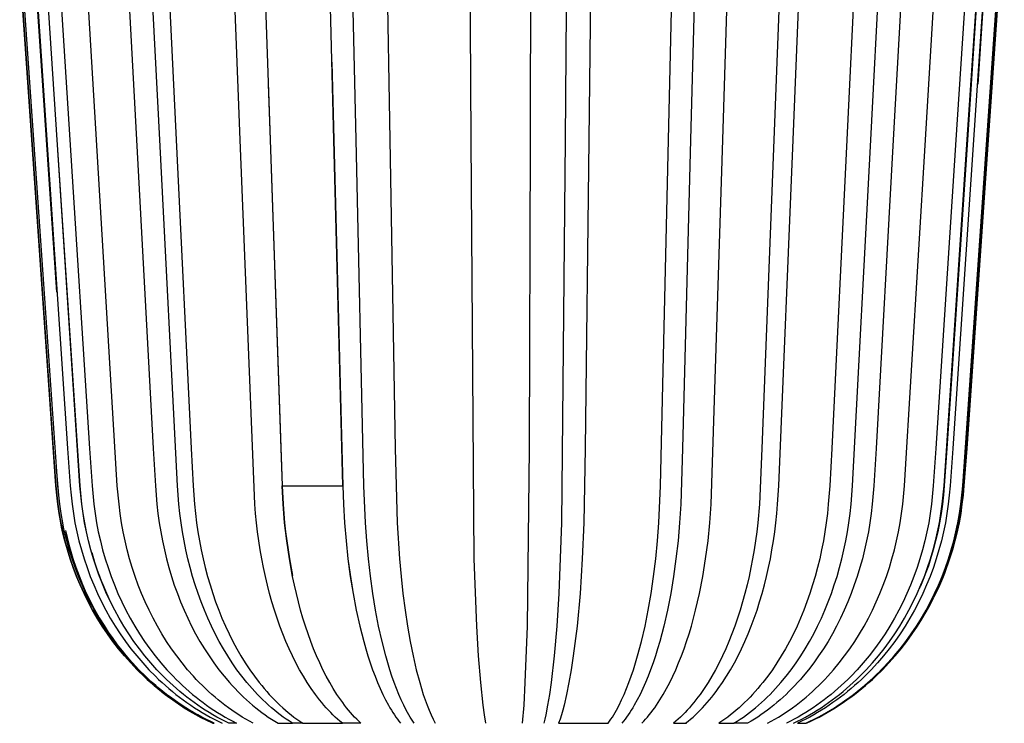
# Model space of a CAD drawing. Header units: millimetres. Extents: x 5000 to 5983, y 0 to 1484.
# Tile 10 of 12: x 5585 to 5983, y 916 to 1200. Entities that reach past the tile are written whole.
import ezdxf

# ---------------------------------------------------------------- set-up
doc = ezdxf.new("R2010")
doc.units = ezdxf.units.MM
doc.layers.add('Make2D$Sichtbar$Kurven', color=7, linetype='Continuous', true_color=0x000000)
doc.layers.add('Make2D$Sichtbar$Tangenten', color=7, linetype='Continuous', true_color=0x000000)

msp = doc.modelspace()

# ---------------------------------------------------------------- linework, layer by layer
at = {"layer": 'Make2D$Sichtbar$Kurven', "color": 18, "lineweight": -3, "true_color": 0x000000}
for points in [[(5686.54, 1290.3), (5685.86, 1286.14), (5685.26, 1281.94), (5684.73, 1277.69), (5684.28, 1273.42), (5683.9, 1269.11), (5683.59, 1264.78), (5683.21, 1256.07), (5683.13, 1247.33), (5683.34, 1238.59), (5683.95, 1221.12), (5686.39, 1151.26), (5691.27, 1011.54)], [(5715.71, 1011.54), (5712.13, 1151.27), (5710.34, 1221.14), (5709.9, 1238.61), (5709.79, 1242.97), (5709.74, 1247.34), (5709.8, 1256.08), (5710.08, 1264.79), (5710.58, 1273.42), (5711.3, 1281.94), (5712.24, 1290.3)], [(5976.16, 1290.3), (5977.3, 1286.85), (5978.33, 1283.36), (5979.26, 1279.85), (5980.09, 1276.31), (5980.61, 1273.8), (5981.08, 1271.29), (5981.5, 1268.77), (5981.86, 1266.24), (5982.18, 1263.71), (5982.44, 1261.17), (5982.65, 1258.62), (5982.82, 1256.07), (5982.97, 1251.7), (5982.98, 1247.33), (5982.84, 1242.96), (5982.55, 1238.59), (5981.33, 1221.13), (5976.46, 1151.26), (5967.81, 1026.6), (5966.69, 1011.54)], [(5642.77, 928.14), (5640.43, 930.03), (5638.14, 932), (5636.74, 933.26), (5635.36, 934.55), (5632.67, 937.19), (5630.07, 939.92), (5627.57, 942.74), (5625.17, 945.64), (5622.86, 948.63), (5620.65, 951.69), (5618.55, 954.82), (5616.56, 958.02), (5614.66, 961.28), (5612.88, 964.61), (5611.2, 967.98), (5609.64, 971.42), (5608.18, 974.9), (5606.84, 978.42), (5605.61, 981.99), (5604.49, 985.59), (5603.47, 989.22), (5602.57, 992.89), (5602.17, 994.73), (5601.8, 996.58), (5601.16, 1000.3), (5600.63, 1004.04), (5600.2, 1007.78), (5599.83, 1011.54), (5590.08, 1151.26), (5585.22, 1221.13)], [(5642.95, 927.99), (5641.66, 929.02), (5640.06, 930.35), (5638.14, 932), (5636.74, 933.26), (5635.36, 934.55), (5632.67, 937.19), (5630.08, 939.92), (5627.57, 942.75), (5625.17, 945.65), (5622.87, 948.63), (5620.66, 951.7), (5618.56, 954.83), (5616.57, 958.03), (5614.68, 961.29), (5612.89, 964.61), (5611.22, 967.99), (5609.66, 971.42), (5608.2, 974.9), (5606.86, 978.43), (5605.63, 982), (5604.51, 985.6), (5603.5, 989.23), (5602.6, 992.89), (5602.2, 994.74), (5601.83, 996.59), (5601.19, 1000.3), (5600.66, 1004.04), (5600.23, 1007.78), (5599.86, 1011.54), (5590.12, 1151.28), (5585.26, 1221.14)], [(5663.82, 915.52), (5662.12, 916.33), (5660.44, 917.17), (5658.77, 918.04), (5657.12, 918.94), (5655.49, 919.87), (5653.88, 920.83), (5652.28, 921.83), (5650.7, 922.85), (5649.14, 923.89), (5647.6, 924.97), (5646.08, 926.07), (5644.58, 927.21), (5643.09, 928.36), (5641.63, 929.55), (5640.19, 930.76), (5638.78, 932), (5637.38, 933.26), (5636.01, 934.54), (5633.33, 937.18), (5630.74, 939.92), (5628.25, 942.74), (5625.85, 945.64), (5623.56, 948.63), (5621.36, 951.69), (5619.27, 954.82), (5617.28, 958.02), (5615.4, 961.29), (5613.62, 964.61), (5611.95, 967.99), (5610.39, 971.42), (5608.95, 974.9), (5607.61, 978.43), (5606.39, 981.99), (5605.27, 985.59), (5604.26, 989.23), (5603.37, 992.89), (5602.97, 994.74), (5602.6, 996.59), (5601.96, 1000.3), (5601.44, 1004.03), (5601, 1007.78), (5600.64, 1011.54), (5590.93, 1151.27), (5586.09, 1221.14)], [(5600.22, 1089.78), (5596.06, 1151.28), (5591.36, 1221.16)], [(5591.38, 1221.31), (5593.73, 1186.31), (5596.07, 1151.33), (5598.17, 1120.13), (5599.64, 1098.41)], [(5591.53, 1221.16), (5596.22, 1151.28), (5604.56, 1026.6), (5605.65, 1011.54), (5606, 1007.78), (5606.43, 1004.03), (5606.94, 1000.3), (5607.56, 996.59), (5608.3, 992.9), (5609.17, 989.23), (5610.15, 985.6), (5611.23, 982), (5612.42, 978.43), (5613.72, 974.91), (5615.13, 971.43), (5616.64, 968), (5618.26, 964.62), (5619.99, 961.29), (5621.82, 958.03), (5623.75, 954.83), (5625.79, 951.7), (5627.92, 948.63), (5630.15, 945.65), (5632.48, 942.74), (5634.9, 939.92), (5637.42, 937.19), (5640.03, 934.54), (5641.36, 933.26), (5642.72, 932), (5644.1, 930.76), (5645.5, 929.55), (5646.92, 928.37), (5648.36, 927.21), (5649.82, 926.08), (5651.3, 924.97), (5652.8, 923.89), (5654.32, 922.85), (5655.85, 921.83), (5657.41, 920.84), (5658.98, 919.87), (5660.56, 918.94), (5662.17, 918.04), (5663.79, 917.17), (5665.42, 916.33), (5667.07, 915.52)], [(5621.23, 965.93), (5620.33, 967.89), (5619.46, 969.86), (5618.63, 971.85), (5617.83, 973.85), (5617.07, 975.88), (5616.35, 977.91), (5615.65, 979.96), (5615, 982.02), (5613.94, 985.62), (5612.99, 989.25), (5612.15, 992.91), (5611.42, 996.6), (5610.82, 1000.31), (5610.32, 1004.04), (5609.56, 1011.54), (5600.35, 1151.31), (5595.76, 1221.19)], [(5601, 1221.13), (5605.48, 1151.26), (5613.42, 1026.6), (5614.45, 1011.54), (5615.19, 1004.03), (5615.68, 1000.3), (5616.26, 996.58), (5616.97, 992.89), (5617.8, 989.23), (5618.73, 985.59), (5619.77, 981.99), (5620.9, 978.42), (5622.14, 974.9), (5623.48, 971.42), (5624.92, 967.98), (5626.46, 964.6), (5628.1, 961.28), (5629.84, 958.02), (5631.68, 954.82), (5633.62, 951.68), (5635.65, 948.62), (5637.77, 945.64), (5639.98, 942.73), (5642.29, 939.91), (5644.68, 937.18), (5647.16, 934.54), (5648.43, 933.25), (5649.72, 931.99), (5651.03, 930.76), (5652.36, 929.55), (5653.71, 928.36), (5655.08, 927.21), (5656.47, 926.07), (5657.87, 924.97), (5659.3, 923.89), (5660.74, 922.85), (5662.2, 921.83), (5663.68, 920.83), (5665.17, 919.87), (5666.68, 918.94), (5668.2, 918.04), (5669.74, 917.17), (5671.29, 916.33), (5672.86, 915.52)], [(5679.53, 915.52), (5678.05, 916.33), (5676.6, 917.17), (5675.15, 918.04), (5673.72, 918.94), (5672.3, 919.87), (5670.9, 920.83), (5669.51, 921.83), (5668.14, 922.84), (5666.79, 923.89), (5665.45, 924.97), (5664.13, 926.07), (5662.82, 927.2), (5661.53, 928.36), (5660.27, 929.55), (5659.01, 930.76), (5657.78, 931.99), (5656.57, 933.25), (5655.38, 934.54), (5653.05, 937.18), (5650.8, 939.91), (5648.64, 942.73), (5646.56, 945.64), (5644.56, 948.62), (5642.65, 951.68), (5640.83, 954.81), (5639.11, 958.01), (5637.47, 961.28), (5635.93, 964.6), (5634.48, 967.98), (5633.12, 971.41), (5631.86, 974.89), (5630.7, 978.42), (5629.64, 981.99), (5628.67, 985.59), (5627.79, 989.22), (5627.01, 992.89), (5626.35, 996.58), (5625.79, 1000.3), (5625.34, 1004.03), (5624.64, 1011.54), (5616.21, 1151.26), (5612.01, 1221.13)], [(5645.08, 1221.14), (5648.47, 1151.27), (5654.49, 1026.6), (5655.27, 1011.54), (5655.84, 1004.03), (5656.2, 1000.3), (5656.65, 996.58), (5657.19, 992.89), (5657.81, 989.23), (5658.52, 985.59), (5659.3, 981.99), (5660.16, 978.42), (5661.1, 974.9), (5662.11, 971.42), (5663.2, 967.99), (5664.37, 964.61), (5665.62, 961.28), (5666.94, 958.02), (5668.33, 954.82), (5669.8, 951.69), (5671.33, 948.63), (5672.94, 945.64), (5674.62, 942.74), (5676.37, 939.92), (5678.18, 937.18), (5680.06, 934.54), (5682, 931.99), (5682.99, 930.76), (5684, 929.55), (5685.02, 928.36), (5686.06, 927.21), (5687.11, 926.07), (5688.18, 924.97), (5689.26, 923.89), (5690.35, 922.85), (5691.46, 921.83), (5692.58, 920.83), (5693.71, 919.87), (5694.85, 918.94), (5696.01, 918.04), (5697.17, 917.17), (5698.35, 916.33), (5699.54, 915.52)], [(5733.56, 1221.15), (5734.78, 1151.28), (5736.93, 1026.6), (5737.71, 996.59), (5738.66, 982), (5739.3, 974.91), (5740.06, 967.99), (5740.92, 961.29), (5741.89, 954.83), (5742.97, 948.63), (5744.15, 942.74), (5745.43, 937.19), (5746.8, 932), (5747.52, 929.55), (5748.26, 927.21), (5749.02, 924.97), (5749.8, 922.85), (5750.59, 920.83), (5751.41, 918.94), (5752.24, 917.17), (5752.67, 916.33), (5753.09, 915.52)], [(5791.62, 1221.14), (5791.41, 1151.26), (5791.04, 1026.6), (5790.18, 954.82), (5789.34, 931.99), (5788.82, 922.85), (5788.25, 915.52)], [(5815.9, 1221.14), (5815.09, 1151.27), (5813.66, 1026.6), (5813.14, 996.58), (5812.51, 981.99), (5811.59, 967.99), (5810.37, 954.82), (5808.87, 942.74), (5808.02, 937.18), (5807.12, 931.99), (5806.15, 927.21), (5805.13, 922.85), (5804.6, 920.83), (5804.06, 918.94), (5803.51, 917.17), (5802.95, 915.52)], [(5822.96, 915.52), (5823.53, 916.33), (5824.09, 917.17), (5824.65, 918.04), (5825.2, 918.94), (5825.74, 919.87), (5826.28, 920.83), (5827.35, 922.85), (5828.38, 924.97), (5829.4, 927.21), (5830.38, 929.55), (5831.34, 931.99), (5832.26, 934.54), (5833.16, 937.18), (5834.02, 939.92), (5834.86, 942.74), (5836.43, 948.63), (5837.86, 954.82), (5839.15, 961.28), (5840.31, 967.99), (5841.31, 974.9), (5842.17, 981.99), (5842.88, 989.23), (5843.44, 996.58), (5844.09, 1011.54), (5847.34, 1151.27), (5848.96, 1221.13)], [(5836.57, 915.52), (5837.33, 916.33), (5838.08, 917.17), (5838.83, 918.04), (5839.57, 918.94), (5840.3, 919.87), (5841.02, 920.83), (5841.74, 921.83), (5842.45, 922.85), (5843.15, 923.89), (5843.84, 924.97), (5845.2, 927.21), (5846.52, 929.55), (5847.8, 931.99), (5849.04, 934.54), (5850.24, 937.18), (5851.4, 939.91), (5852.52, 942.73), (5853.6, 945.64), (5854.63, 948.62), (5855.61, 951.68), (5856.55, 954.82), (5857.44, 958.02), (5858.29, 961.28), (5859.83, 967.98), (5861.18, 974.9), (5862.33, 981.99), (5863.29, 989.23), (5864.03, 996.58), (5864.56, 1004.03), (5869.27, 1151.26), (5871.44, 1221.13)], [(5854.21, 915.52), (5855.22, 916.33), (5856.22, 917.17), (5857.22, 918.04), (5858.2, 918.94), (5859.17, 919.87), (5860.14, 920.83), (5861.09, 921.83), (5862.03, 922.85), (5862.96, 923.89), (5863.88, 924.97), (5864.79, 926.07), (5865.68, 927.21), (5866.57, 928.36), (5867.44, 929.55), (5869.14, 932), (5870.8, 934.54), (5872.39, 937.18), (5873.94, 939.92), (5875.42, 942.74), (5876.85, 945.64), (5878.22, 948.63), (5879.53, 951.69), (5880.78, 954.82), (5881.97, 958.02), (5883.09, 961.29), (5884.15, 964.61), (5885.14, 967.99), (5886.07, 971.42), (5886.94, 974.9), (5887.73, 978.43), (5888.46, 981.99), (5889.13, 985.59), (5889.73, 989.23), (5890.26, 992.89), (5890.72, 996.59), (5891.1, 1000.3), (5891.41, 1004.03), (5891.89, 1011.54), (5897.68, 1151.27), (5900.57, 1221.14)], [(5922.76, 1221.16), (5919.33, 1151.28), (5913.25, 1026.6), (5912.46, 1011.54), (5911.89, 1004.03), (5911.52, 1000.3), (5911.07, 996.59), (5910.53, 992.9), (5909.89, 989.23), (5909.18, 985.6), (5908.39, 982), (5907.52, 978.43), (5906.57, 974.91), (5905.55, 971.43), (5904.44, 968), (5903.26, 964.62), (5902, 961.29), (5900.67, 958.03), (5899.26, 954.83), (5897.78, 951.7), (5896.22, 948.63), (5894.59, 945.65), (5892.89, 942.74), (5891.13, 939.92), (5889.29, 937.19), (5887.39, 934.54), (5885.43, 932), (5884.42, 930.76), (5883.4, 929.55), (5882.37, 928.37), (5881.32, 927.21), (5880.25, 926.08), (5879.17, 924.97), (5878.08, 923.89), (5876.97, 922.85), (5875.85, 921.83), (5874.72, 920.84), (5873.57, 919.87), (5872.42, 918.94), (5871.25, 918.04), (5870.07, 917.17), (5868.87, 916.33), (5867.67, 915.52)], [(5942.01, 1221.13), (5938.1, 1151.26), (5931.17, 1026.6), (5930.27, 1011.54), (5929.62, 1004.03), (5929.2, 1000.3), (5928.69, 996.58), (5928.07, 992.89), (5927.35, 989.23), (5926.53, 985.59), (5925.63, 981.99), (5924.64, 978.42), (5923.56, 974.9), (5922.39, 971.42), (5921.13, 967.98), (5919.79, 964.6), (5918.35, 961.28), (5916.83, 958.02), (5915.23, 954.82), (5913.54, 951.68), (5911.77, 948.62), (5909.91, 945.64), (5907.98, 942.73), (5905.97, 939.91), (5903.88, 937.18), (5901.72, 934.54), (5900.61, 933.25), (5899.49, 931.99), (5898.34, 930.76), (5897.18, 929.55), (5896, 928.36), (5894.81, 927.21), (5893.59, 926.07), (5892.37, 924.97), (5891.12, 923.89), (5889.86, 922.85), (5888.59, 921.83), (5887.3, 920.83), (5886, 919.87), (5884.68, 918.94), (5883.35, 918.04), (5882.01, 917.17), (5880.65, 916.33), (5879.28, 915.52)], [(5887.37, 915.52), (5888.85, 916.33), (5890.32, 917.17), (5891.78, 918.04), (5893.22, 918.94), (5894.65, 919.87), (5896.06, 920.83), (5897.46, 921.83), (5898.84, 922.84), (5900.2, 923.89), (5901.55, 924.97), (5902.88, 926.07), (5904.2, 927.2), (5905.49, 928.36), (5906.77, 929.55), (5908.03, 930.76), (5909.27, 931.99), (5910.49, 933.25), (5911.69, 934.54), (5914.04, 937.18), (5916.3, 939.91), (5918.48, 942.73), (5920.58, 945.64), (5922.58, 948.62), (5924.51, 951.68), (5926.34, 954.81), (5928.08, 958.01), (5929.72, 961.28), (5931.28, 964.6), (5932.74, 967.98), (5934.1, 971.41), (5935.37, 974.89), (5936.54, 978.42), (5937.61, 981.99), (5938.59, 985.59), (5939.47, 989.22), (5940.26, 992.89), (5940.93, 996.58), (5941.49, 1000.3), (5941.94, 1004.03), (5942.65, 1011.54), (5951.13, 1151.26), (5955.37, 1221.13)], [(5975.31, 1221.14), (5970.58, 1151.27), (5962.2, 1026.6), (5961.11, 1011.54), (5960.75, 1007.78), (5960.33, 1004.03), (5959.82, 1000.3), (5959.2, 996.58), (5958.45, 992.89), (5957.58, 989.23), (5956.59, 985.59), (5955.5, 981.99), (5954.31, 978.42), (5953, 974.9), (5951.59, 971.42), (5950.07, 967.99), (5948.44, 964.61), (5946.7, 961.28), (5944.87, 958.02), (5942.93, 954.82), (5940.88, 951.69), (5938.74, 948.63), (5936.5, 945.64), (5934.16, 942.74), (5931.73, 939.92), (5929.21, 937.18), (5926.59, 934.54), (5925.25, 933.26), (5923.89, 931.99), (5922.5, 930.76), (5921.1, 929.55), (5919.67, 928.36), (5918.23, 927.21), (5916.76, 926.07), (5915.28, 924.97), (5913.77, 923.89), (5912.25, 922.85), (5910.71, 921.83), (5909.15, 920.83), (5907.57, 919.87), (5905.98, 918.94), (5904.37, 918.04), (5902.75, 917.17), (5901.11, 916.33), (5899.45, 915.52)], [(5948.74, 969.97), (5949.98, 972.94), (5951.14, 975.95), (5952.21, 978.99), (5953.21, 982.05), (5954.27, 985.65), (5955.23, 989.29), (5956.08, 992.95), (5956.81, 996.63), (5957.42, 1000.34), (5957.92, 1004.06), (5958.68, 1011.54), (5968.01, 1151.39), (5972.65, 1221.34)], [(5972.73, 1221.17), (5968.07, 1151.29), (5959.8, 1026.6), (5958.72, 1011.54), (5958.37, 1007.79), (5957.96, 1004.04), (5957.45, 1000.31), (5956.84, 996.6), (5956.1, 992.91), (5955.25, 989.24), (5954.28, 985.61), (5953.21, 982.01), (5952.29, 979.2), (5951.31, 976.41), (5950.26, 973.64), (5949.14, 970.9)], [(5975.43, 1221.13), (5972.22, 1173.74)], [(5972.67, 1180.38), (5975.43, 1221.19)], [(5628.62, 1221.12), (5632.42, 1151.26), (5639.16, 1026.6), (5640.03, 1011.54), (5640.66, 1004.03), (5641.07, 1000.3), (5641.57, 996.58), (5642.18, 992.89), (5642.88, 989.22), (5643.67, 985.59), (5644.54, 981.98), (5645.51, 978.42), (5646.56, 974.89), (5647.69, 971.41), (5648.92, 967.98), (5650.22, 964.6), (5651.62, 961.28), (5653.1, 958.01), (5654.66, 954.81), (5656.3, 951.68), (5658.02, 948.62), (5659.82, 945.64), (5661.7, 942.73), (5663.65, 939.91), (5665.68, 937.18), (5667.79, 934.54), (5669.96, 931.99), (5671.07, 930.76), (5672.2, 929.55), (5673.34, 928.36), (5674.51, 927.2), (5675.68, 926.07), (5676.88, 924.97), (5678.09, 923.89), (5679.31, 922.84), (5680.55, 921.83), (5681.8, 920.83), (5683.06, 919.87), (5684.34, 918.94), (5685.64, 918.04), (5686.94, 917.17), (5688.26, 916.33), (5689.59, 915.52)], [(5715.57, 915.52), (5714.61, 916.33), (5713.66, 917.17), (5712.71, 918.04), (5711.78, 918.94), (5710.86, 919.87), (5709.94, 920.83), (5709.04, 921.82), (5708.14, 922.84), (5707.26, 923.89), (5706.39, 924.97), (5705.53, 926.07), (5704.68, 927.2), (5703.01, 929.55), (5701.39, 931.99), (5699.82, 934.54), (5698.3, 937.18), (5696.84, 939.91), (5695.43, 942.73), (5694.07, 945.64), (5692.77, 948.62), (5691.52, 951.68), (5690.34, 954.81), (5689.21, 958.01), (5688.15, 961.27), (5687.14, 964.6), (5686.19, 967.98), (5685.31, 971.41), (5684.49, 974.89), (5683.73, 978.42), (5683.04, 981.98), (5682.4, 985.59), (5681.83, 989.22), (5681.32, 992.89), (5680.89, 996.58), (5680.53, 1000.3), (5680.23, 1004.03), (5674.28, 1151.26), (5671.53, 1221.12)], [(5773.48, 915.52), (5772.94, 918.94), (5772.42, 922.84), (5771.46, 931.99), (5770.62, 942.73), (5769.89, 954.81), (5768.85, 981.98), (5767.61, 1151.26), (5767.22, 1221.12)], [(5967.95, 1221.12), (5963.4, 1151.26), (5955.34, 1026.6), (5954.29, 1011.54), (5953.54, 1004.03), (5953.04, 1000.3), (5952.45, 996.58), (5951.73, 992.89), (5950.89, 989.22), (5949.94, 985.59), (5948.89, 981.98), (5947.74, 978.42), (5946.48, 974.89), (5945.12, 971.41), (5943.66, 967.98), (5942.09, 964.6), (5940.42, 961.28), (5938.65, 958.01), (5936.79, 954.81), (5934.82, 951.68), (5932.76, 948.62), (5930.6, 945.64), (5928.36, 942.73), (5926.02, 939.91), (5923.59, 937.18), (5921.07, 934.54), (5919.78, 933.25), (5918.47, 931.99), (5917.14, 930.76), (5915.79, 929.55), (5914.42, 928.36), (5913.03, 927.2), (5911.62, 926.07), (5910.19, 924.97), (5908.74, 923.89), (5907.28, 922.84), (5905.8, 921.83), (5904.3, 920.83), (5902.78, 919.87), (5901.25, 918.94), (5899.71, 918.04), (5898.14, 917.17), (5896.57, 916.33), (5894.98, 915.52)], [(5902.75, 915.52), (5904.45, 916.33), (5906.14, 917.17), (5907.81, 918.04), (5909.47, 918.94), (5911.1, 919.87), (5912.72, 920.83), (5914.33, 921.82), (5915.91, 922.84), (5917.48, 923.89), (5919.02, 924.97), (5920.55, 926.07), (5922.06, 927.2), (5923.55, 928.36), (5925.01, 929.55), (5926.46, 930.76), (5927.88, 931.99), (5929.28, 933.25), (5930.66, 934.54), (5933.35, 937.18), (5935.95, 939.91), (5938.45, 942.73), (5940.86, 945.64), (5943.17, 948.62), (5945.37, 951.68), (5947.47, 954.81), (5949.47, 958.01), (5951.36, 961.27), (5953.15, 964.6), (5954.82, 967.98), (5956.39, 971.41), (5957.84, 974.89), (5959.19, 978.42), (5960.42, 981.98), (5961.54, 985.59), (5962.56, 989.22), (5963.45, 992.89), (5963.85, 994.73), (5964.22, 996.58), (5964.86, 1000.3), (5965.39, 1004.03), (5965.83, 1007.78), (5966.2, 1011.54), (5975.94, 1151.26), (5980.81, 1221.12)], [(5980.81, 1221.12), (5975.95, 1151.26), (5967.32, 1026.6), (5966.2, 1011.54), (5965.83, 1007.78), (5965.39, 1004.03), (5964.87, 1000.3), (5964.23, 996.58), (5963.86, 994.73), (5963.45, 992.89), (5962.56, 989.22), (5961.54, 985.58), (5960.42, 981.98), (5959.19, 978.42), (5957.85, 974.89), (5956.39, 971.41), (5954.83, 967.98), (5953.15, 964.6), (5951.37, 961.28), (5949.48, 958.01), (5947.48, 954.81), (5945.38, 951.68), (5943.17, 948.62), (5940.87, 945.64), (5938.46, 942.74), (5936.24, 940.22), (5933.94, 937.77), (5931.57, 935.4), (5929.13, 933.1)], [(5711.33, 1182.69), (5712.13, 1151.27), (5715.3, 1026.6), (5715.71, 1011.54)], [(5685.6, 1173.81), (5686.39, 1151.26), (5690.71, 1026.6), (5691.27, 1011.54)], [(5978.07, 1174.43), (5976.45, 1151.26), (5966.69, 1011.54)], [(5635.26, 935.24), (5633, 937.5), (5630.8, 939.83), (5628.68, 942.22), (5626.62, 944.68), (5624.67, 947.14), (5622.8, 949.65), (5620.99, 952.21), (5619.26, 954.83), (5617.27, 958.03), (5615.39, 961.29), (5613.62, 964.61), (5611.95, 967.99), (5610.39, 971.42), (5608.94, 974.9), (5607.61, 978.43), (5606.38, 981.99), (5605.27, 985.59), (5604.26, 989.23), (5603.37, 992.89), (5602.97, 994.74), (5602.6, 996.59), (5601.96, 1000.3), (5601.44, 1004.04), (5601, 1007.78), (5600.07, 1018.63)], [(5723.08, 915.52), (5722.23, 916.33), (5721.38, 917.17), (5720.54, 918.04), (5719.71, 918.94), (5718.89, 919.87), (5718.08, 920.83), (5717.28, 921.83), (5716.48, 922.84), (5715.7, 923.89), (5714.92, 924.97), (5713.4, 927.2), (5711.92, 929.55), (5710.48, 931.99), (5709.09, 934.54), (5707.74, 937.18), (5706.44, 939.91), (5705.18, 942.73), (5703.97, 945.64), (5702.82, 948.62), (5701.71, 951.68), (5700.66, 954.81), (5699.66, 958.01), (5698.71, 961.28), (5697.82, 964.6), (5696.98, 967.98), (5696.19, 971.41), (5695.46, 974.89), (5694.17, 981.98), (5693.1, 989.22), (5692.26, 996.58), (5691.65, 1004.03), (5691.27, 1011.54)], [(5691.27, 1011.54), (5691.68, 1004.03), (5692.26, 996.58), (5692.65, 992.89), (5693.1, 989.22), (5694.17, 981.98), (5695.4, 975.21)], [(5715.71, 1011.54), (5716.01, 1004.03), (5716.44, 996.59), (5717.05, 989.23), (5717.84, 981.99), (5718.78, 974.9), (5719.89, 967.99), (5721.16, 961.29), (5722.59, 954.82), (5724.18, 948.63), (5725.02, 945.64), (5725.91, 942.74), (5726.83, 939.92), (5727.78, 937.18), (5728.77, 934.54), (5729.8, 932), (5730.85, 929.55), (5731.94, 927.21), (5733.05, 924.97), (5734.2, 922.85), (5734.78, 921.83), (5735.37, 920.84), (5735.97, 919.87), (5736.57, 918.94), (5737.18, 918.04), (5737.79, 917.17), (5738.42, 916.33), (5739.04, 915.52)], [(5715.71, 1011.54), (5715.99, 1004.03), (5716.44, 996.59), (5717.05, 989.23), (5717.83, 981.99), (5718.66, 975.7), (5719.63, 969.54)], [(5966.69, 1011.54), (5966.32, 1007.78), (5965.88, 1004.03), (5965.35, 1000.3), (5964.71, 996.58), (5964.34, 994.73), (5963.94, 992.89), (5963.04, 989.22), (5962.02, 985.59), (5960.9, 981.98), (5960.22, 979.99), (5959.52, 978.02), (5958.77, 976.05), (5957.99, 974.1), (5957.18, 972.16), (5956.33, 970.24), (5955.45, 968.33), (5954.54, 966.44)], [(5957.35, 972.56), (5958.32, 974.89), (5959.23, 977.24), (5960.09, 979.6), (5960.9, 981.98), (5962.02, 985.59), (5963.03, 989.22), (5963.93, 992.89), (5964.71, 996.58), (5965.38, 1000.3), (5965.93, 1004.03), (5966.37, 1007.78), (5966.69, 1011.54)], [(5603.68, 993.44), (5604.32, 990.63), (5605.02, 987.83), (5605.79, 985.05), (5606.61, 982.29), (5607.51, 979.5), (5608.48, 976.74), (5609.52, 974), (5610.63, 971.29), (5611.8, 968.6), (5613.03, 965.95), (5614.34, 963.32), (5615.71, 960.73)], [(5603.68, 993.44), (5604.34, 990.59), (5605.06, 987.76), (5605.85, 984.95), (5606.7, 982.15), (5607.89, 978.6), (5609.19, 975.08), (5610.6, 971.6), (5612.12, 968.17), (5613.76, 964.79), (5615.5, 961.46), (5617.34, 958.19), (5619.3, 954.99), (5621.01, 952.36), (5622.8, 949.78), (5624.66, 947.25), (5626.59, 944.78), (5628.07, 942.98), (5629.58, 941.22), (5631.53, 939.06), (5633.48, 937.02), (5634.85, 935.64), (5636.24, 934.3)], [(5614.3, 984.56), (5615.01, 982.13), (5615.76, 979.75), (5616.56, 977.38), (5617.41, 975.03), (5618.3, 972.69), (5619.1, 970.74), (5619.93, 968.8), (5620.79, 966.87), (5621.69, 964.97)], [(5903.08, 915.52), (5904.79, 916.33), (5906.48, 917.17), (5908.15, 918.04), (5909.81, 918.94), (5911.45, 919.87), (5913.08, 920.83), (5914.69, 921.83), (5916.27, 922.84), (5917.85, 923.89), (5919.4, 924.97), (5920.93, 926.07), (5922.44, 927.2), (5923.93, 928.36), (5925.4, 929.55), (5926.85, 930.76), (5928.28, 931.99), (5929.68, 933.25), (5931.07, 934.54), (5933.76, 937.18), (5936.37, 939.91), (5938.88, 942.73), (5941.29, 945.64), (5943.6, 948.62), (5945.81, 951.68), (5947.92, 954.81), (5949.7, 957.65), (5951.4, 960.53), (5953.01, 963.46), (5954.54, 966.44)], [(5615.85, 960.47), (5617.36, 957.81), (5618.94, 955.18), (5620.97, 952.03), (5623.1, 948.95), (5625.35, 945.94), (5627.69, 943.01), (5628.9, 941.58), (5630.13, 940.17), (5631.39, 938.78), (5632.67, 937.41), (5633.98, 936.06), (5635.31, 934.74), (5636.67, 933.45), (5638.05, 932.17), (5639.93, 930.51), (5641.85, 928.89), (5643.41, 927.64), (5643.65, 927.45)], [(5643.06, 927.92), (5640.58, 929.92), (5638.16, 931.99), (5636.53, 933.46), (5634.93, 934.97), (5633.36, 936.5), (5631.82, 938.07)], [(5708.36, 935.93), (5708.37, 935.92)], [(5927.76, 931.87), (5929.8, 933.72), (5931.12, 934.98)], [(5663.08, 915.52), (5660.81, 916.61), (5658.57, 917.76), (5656.36, 918.97), (5654.18, 920.23), (5652.03, 921.54), (5649.92, 922.91), (5647.85, 924.33), (5645.81, 925.8), (5643.81, 927.33), (5642.94, 928.01), (5643.32, 927.71), (5643.35, 927.69)], [(5643.65, 927.45), (5643.65, 927.45)], [(5732.79, 925.49), (5732.79, 925.48)], [(5663.31, 915.52), (5663.08, 915.52)], [(5663.31, 915.52), (5663.82, 915.52)], [(5672.86, 915.52), (5669.66, 915.52)], [(5689.59, 915.52), (5695.4, 915.52)], [(5699.54, 915.52), (5695.4, 915.52)], [(5699.54, 915.52), (5715.57, 915.52)], [(5723.08, 915.52), (5715.57, 915.52)], [(5802.95, 915.52), (5822.96, 915.52)], [(5849.36, 915.52), (5854.21, 915.52)], [(5854.21, 915.52), (5854.66, 915.52)], [(5867.67, 915.52), (5873.73, 915.52)], [(5879.28, 915.52), (5873.73, 915.52)], [(5887.37, 915.52), (5887.37, 915.52)], [(5894.98, 915.52), (5894.98, 915.52)], [(5899.45, 915.52), (5902.75, 915.52)]]:
    msp.add_lwpolyline(points, dxfattribs=at)
at = {"layer": 'Make2D$Sichtbar$Tangenten', "color": 18, "lineweight": -3, "true_color": 0x000000}
for points in [[(5585.28, 1221.15), (5590.13, 1151.28), (5598.76, 1026.6), (5599.88, 1011.54), (5600.24, 1007.78), (5600.68, 1004.03), (5601.21, 1000.3), (5601.85, 996.59), (5602.21, 994.74), (5602.61, 992.9), (5603.51, 989.23), (5604.52, 985.6), (5605.64, 982), (5606.87, 978.43), (5608.21, 974.91), (5609.67, 971.43), (5611.23, 967.99), (5612.91, 964.61), (5614.69, 961.29), (5616.58, 958.03), (5618.57, 954.83), (5620.67, 951.69), (5622.88, 948.63), (5625.18, 945.65), (5627.59, 942.74), (5630.09, 939.92), (5632.69, 937.19), (5635.38, 934.54), (5636.76, 933.26), (5638.16, 932), (5639.59, 930.76), (5641.03, 929.55), (5642.5, 928.37), (5643.99, 927.21), (5645.49, 926.08), (5647.02, 924.97), (5648.57, 923.89), (5650.14, 922.85), (5651.72, 921.83), (5653.33, 920.83), (5654.95, 919.87), (5656.59, 918.94), (5658.24, 918.04), (5659.92, 917.17), (5661.6, 916.33), (5663.31, 915.52)], [(5669.66, 915.52), (5668.04, 916.33), (5666.44, 917.17), (5664.86, 918.04), (5663.29, 918.94), (5661.74, 919.87), (5660.21, 920.84), (5658.69, 921.83), (5657.19, 922.85), (5655.7, 923.9), (5654.24, 924.97), (5652.79, 926.08), (5651.36, 927.21), (5649.95, 928.37), (5648.56, 929.55), (5647.19, 930.76), (5645.85, 932), (5644.52, 933.26), (5643.21, 934.55), (5640.67, 937.19), (5638.21, 939.92), (5635.84, 942.75), (5633.56, 945.65), (5631.38, 948.64), (5629.29, 951.7), (5627.3, 954.83), (5625.42, 958.03), (5623.63, 961.3), (5621.94, 964.62), (5620.36, 968), (5618.88, 971.43), (5617.5, 974.91), (5616.23, 978.44), (5615.07, 982), (5614.01, 985.6), (5613.05, 989.24), (5612.2, 992.9), (5611.47, 996.59), (5610.87, 1000.3), (5610.37, 1004.04), (5609.61, 1011.54), (5600.39, 1151.29), (5595.8, 1221.16)], [(5695.4, 915.52), (5694.15, 916.33), (5692.92, 917.17), (5691.69, 918.04), (5690.48, 918.94), (5689.28, 919.87), (5688.09, 920.83), (5686.92, 921.83), (5685.76, 922.85), (5684.61, 923.89), (5683.48, 924.97), (5682.36, 926.08), (5681.26, 927.21), (5680.17, 928.36), (5679.09, 929.55), (5678.03, 930.76), (5676.99, 932), (5674.96, 934.54), (5672.99, 937.19), (5671.08, 939.92), (5669.25, 942.74), (5667.49, 945.65), (5665.8, 948.63), (5664.19, 951.69), (5662.65, 954.82), (5661.19, 958.02), (5659.81, 961.29), (5658.5, 964.61), (5657.28, 967.99), (5656.13, 971.42), (5655.07, 974.9), (5654.08, 978.43), (5653.18, 981.99), (5652.36, 985.6), (5651.62, 989.23), (5650.96, 992.9), (5650.4, 996.59), (5649.93, 1000.3), (5649.55, 1004.03), (5648.96, 1011.54), (5641.82, 1151.27), (5638.26, 1221.14)], [(5744.59, 915.52), (5744.05, 916.33), (5743.5, 917.17), (5742.97, 918.04), (5742.43, 918.94), (5741.91, 919.87), (5741.39, 920.84), (5740.36, 922.85), (5739.36, 924.97), (5738.39, 927.21), (5737.44, 929.55), (5736.52, 932), (5735.62, 934.55), (5734.76, 937.19), (5733.93, 939.93), (5733.12, 942.75), (5731.61, 948.65), (5730.23, 954.84), (5728.98, 961.31), (5727.88, 968.01), (5726.91, 974.92), (5726.08, 982.01), (5725.4, 989.25), (5724.87, 996.6), (5724.24, 1011.54), (5721.11, 1151.3), (5719.56, 1221.18)], [(5797.09, 915.52), (5797.49, 917.17), (5797.88, 918.94), (5798.63, 922.85), (5799.35, 927.21), (5800.03, 932), (5801.27, 942.74), (5802.33, 954.82), (5803.18, 967.99), (5804.28, 996.59), (5805.65, 1151.27), (5806.22, 1221.14)], [(5858.08, 1221.14), (5856.24, 1151.27), (5852.96, 1026.6), (5852.24, 1004.03), (5851.79, 996.59), (5851.16, 989.23), (5850.35, 981.99), (5849.38, 974.9), (5848.23, 967.99), (5846.92, 961.29), (5845.45, 954.82), (5844.65, 951.69), (5843.82, 948.63), (5842.94, 945.65), (5842.03, 942.74), (5841.08, 939.92), (5840.1, 937.19), (5839.08, 934.54), (5838.02, 932), (5836.93, 929.55), (5835.81, 927.21), (5834.66, 924.97), (5833.48, 922.85), (5832.88, 921.83), (5832.27, 920.83), (5831.66, 919.87), (5831.04, 918.94), (5830.41, 918.04), (5829.77, 917.17), (5829.13, 916.33), (5828.49, 915.52)], [(5892.55, 1221.15), (5889.86, 1151.28), (5885.09, 1026.6), (5884.02, 1004.03), (5883.38, 996.59), (5882.95, 992.9), (5882.45, 989.23), (5881.89, 985.6), (5881.27, 982), (5880.59, 978.43), (5879.85, 974.91), (5879.05, 971.43), (5878.18, 967.99), (5877.25, 964.61), (5876.27, 961.29), (5875.22, 958.03), (5874.12, 954.83), (5872.96, 951.69), (5871.74, 948.63), (5870.46, 945.65), (5869.13, 942.74), (5867.74, 939.92), (5866.31, 937.19), (5864.82, 934.54), (5863.28, 932), (5861.69, 929.55), (5860.06, 927.21), (5859.22, 926.08), (5858.37, 924.97), (5857.52, 923.89), (5856.65, 922.85), (5855.77, 921.83), (5854.89, 920.83), (5853.99, 919.87), (5853.08, 918.94), (5852.17, 918.04), (5851.24, 917.17), (5850.31, 916.33), (5849.36, 915.52)], [(5873.73, 915.52), (5875.01, 916.33), (5876.29, 917.17), (5877.56, 918.04), (5878.81, 918.94), (5880.05, 919.87), (5881.28, 920.84), (5882.49, 921.83), (5883.69, 922.85), (5884.88, 923.9), (5886.05, 924.97), (5887.2, 926.08), (5888.35, 927.21), (5889.47, 928.37), (5890.58, 929.55), (5891.68, 930.76), (5892.75, 932), (5894.86, 934.55), (5896.89, 937.19), (5898.86, 939.92), (5900.75, 942.75), (5902.57, 945.65), (5904.32, 948.64), (5905.98, 951.7), (5907.57, 954.83), (5909.08, 958.03), (5910.51, 961.3), (5911.86, 964.62), (5913.13, 968), (5914.31, 971.43), (5915.41, 974.91), (5916.42, 978.44), (5917.35, 982), (5918.2, 985.6), (5918.96, 989.24), (5919.64, 992.9), (5920.22, 996.59), (5920.71, 1000.3), (5921.11, 1004.04), (5921.71, 1011.54), (5929.08, 1151.29), (5932.75, 1221.16)], [(5897.87, 915.52), (5899.5, 916.33), (5901.12, 917.17), (5902.73, 918.04), (5904.31, 918.94), (5905.88, 919.87), (5907.44, 920.83), (5908.97, 921.83), (5910.49, 922.85), (5912, 923.89), (5913.48, 924.97), (5914.94, 926.08), (5916.39, 927.21), (5917.82, 928.36), (5919.22, 929.55), (5920.61, 930.76), (5921.97, 932), (5923.32, 933.26), (5924.64, 934.54), (5927.22, 937.19), (5929.71, 939.92), (5932.1, 942.74), (5934.41, 945.65), (5936.62, 948.63), (5938.73, 951.69), (5940.75, 954.82), (5942.66, 958.02), (5944.47, 961.29), (5946.18, 964.61), (5947.78, 967.99), (5949.28, 971.42), (5950.68, 974.9), (5951.96, 978.43), (5953.14, 981.99), (5954.22, 985.6), (5955.19, 989.23), (5956.05, 992.9), (5956.78, 996.59), (5957.4, 1000.3), (5957.9, 1004.03), (5958.32, 1007.78), (5958.67, 1011.54), (5968.01, 1151.27), (5972.67, 1221.14)], [(5691.27, 1011.54), (5715.71, 1011.54)]]:
    msp.add_lwpolyline(points, dxfattribs=at)

doc.saveas('drawing.dxf')
